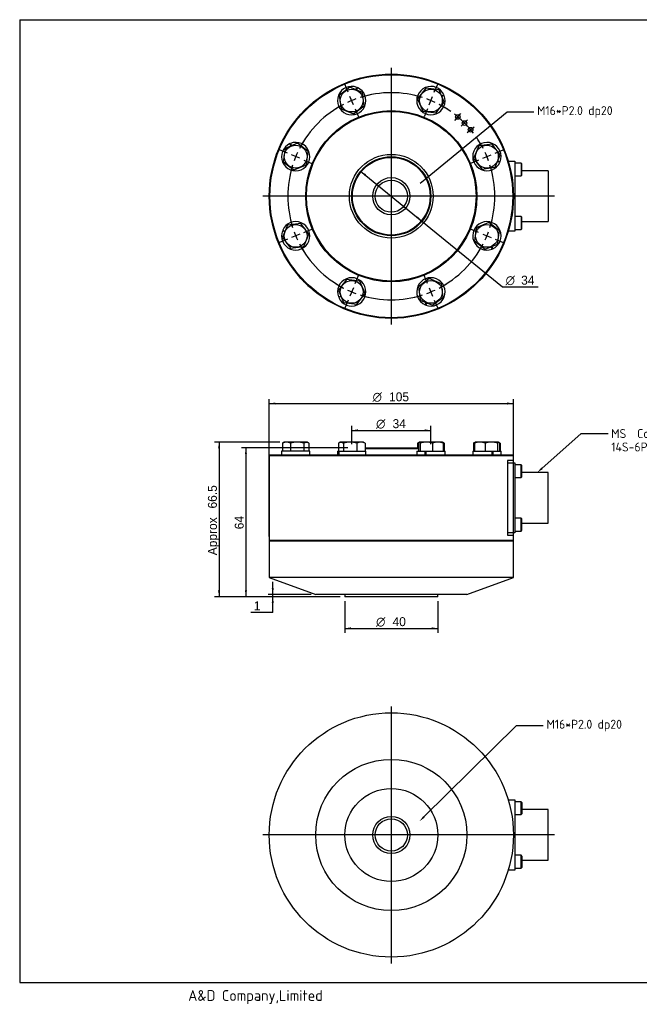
# Model space of a CAD drawing. Header units: millimetres. Extents: x 27 to 619, y 16 to 441.
# Tile 1 of 2: x 27 to 293, y 18 to 441. Entities that reach past the tile are written whole.
import ezdxf
from ezdxf import colors
from ezdxf.entities.mleader import LeaderData, LeaderLine
from ezdxf.enums import TextEntityAlignment as Align
from ezdxf.lldxf.tags import DXFTag
from ezdxf.math import Vec2, Vec3

# ---------------------------------------------------------------- set-up
doc = ezdxf.new("R2010")
doc.units = ezdxf.units.MM
doc.header["$LTSCALE"] = 1.538462
for name, color, linetype in [('A4', 7, 'Continuous'), ('Default', 7, 'Continuous'), ('entry', 7, 'Continuous'), ('보임', 7, 'Continuous'), ('중심선', 7, 'Continuous')]:
    doc.layers.add(name, color=color, linetype=linetype)
doc.styles.add('SEACAD_Solid_Edge_ANSI', font='seans.ttf')
doc.styles.add('SEACAD_Solid_Edge_ANSI1_Symbols', font='semeca1.ttf')
tags = doc.linetypes.add('CENTER2', pattern=[28.575, 19.05, -3.175, 3.175, -3.175]).pattern_tags.tags
tags[10:11] = [DXFTag(74, 4), DXFTag(75, 0), DXFTag(340, '0'), DXFTag(46, 0.0), DXFTag(50, 0.0), DXFTag(44, 0.0), DXFTag(45, 0.0)]
tags[8:9] = [DXFTag(74, 4), DXFTag(75, 0), DXFTag(340, '0'), DXFTag(46, 0.0), DXFTag(50, 0.0), DXFTag(44, 0.0), DXFTag(45, 0.0)]
tags[6:7] = [DXFTag(74, 4), DXFTag(75, 0), DXFTag(340, '0'), DXFTag(46, 0.0), DXFTag(50, 0.0), DXFTag(44, 0.0), DXFTag(45, 0.0)]
tags[4:5] = [DXFTag(74, 4), DXFTag(75, 0), DXFTag(340, '0'), DXFTag(46, 0.0), DXFTag(50, 0.0), DXFTag(44, 0.0), DXFTag(45, 0.0)]
doc.dimstyles.new('AD', dxfattribs={"dimtxt": 3.846154, "dimasz": 2.692308, "dimexe": 1.923077, "dimexo": 1.923077, "dimgap": 0.961538, "dimtad": 1, "dimdec": 7, "dimlfac": 1.3, "dimdsep": 46, "dimtxsty": 'SEACAD_Solid_Edge_ANSI', "dimblk1": '_SE_FILLED', "dimblk2": '_SE_FILLED', "dimsah": 1, "dimcen": 1.923077, "dimazin": 0, "dimtfac": 0.6, "dimtdec": 6, "dimtmove": 0, "dimatfit": 3, "dimfxl": 1, "dimarcsym": 0})

# ---------------------------------------------------------------- blocks, each defined once
blk = doc.blocks.new('SEANNOT_GROUP1')
at = {"layer": '중심선', "color": 7, "linetype": 'CENTER2'}
blk.add_line((186.7, 420.08), (186.7, 309.7), dxfattribs=at)
blk = doc.blocks.new('SEANNOT_GROUP2')
at = {"layer": '중심선', "color": 7, "linetype": 'CENTER2'}
blk.add_line((186.7, 145.53), (186.7, 35.15), dxfattribs=at)
blk = doc.blocks.new('_SE_FILLED')
at = {"color": 0}
blk.add_line((0, 0), (-1, 0), dxfattribs=at)
blk.add_solid([(0, 0), (-1, -0.1665), (-1, 0.1665), (0, 0)], dxfattribs=at)
blk = doc.blocks.new('SEANNOT_GROUP6')
at = {"layer": '중심선', "color": 7, "linetype": 'CENTER2'}
blk.add_line((256.89, 364.89), (131.51, 364.89), dxfattribs=at)
blk = doc.blocks.new('SE')
at = {"layer": 'Default', "color": 7, "linetype": 'CENTER2'}
for start, end in [(72.4521, 107.5479), (117.4521, 152.5479), (54.9521, 62.5479), (27.4521, 35.0479), (162.4521, 197.5479), (342.4521, 17.5479), (207.4521, 242.5479), (297.4521, 332.5479), (252.4521, 287.5479)]:
    blk.add_arc((186.7, 364.89), 44.5, start, end, dxfattribs=at)
blk = doc.blocks.new('SEANNOT_GROUP7')
at = {"layer": '중심선', "color": 7, "linetype": 'CENTER2'}
for p, q in [((226.04, 381.18), (229.59, 382.65)), ((231.37, 383.39), (234.83, 384.82)), ((224.26, 380.45), (220.8, 379.01))]:
    blk.add_line(p, q, dxfattribs=at)
for start, end in [(27.4521, 32.2755), (20.024, 24.9761), (12.7246, 17.5479)]:
    blk.add_arc((186.7, 364.89), 44.5, start, end, dxfattribs=at)
blk = doc.blocks.new('SEANNOT_GROUP8')
at = {"layer": '중심선', "color": 7, "linetype": 'CENTER2'}
blk.add_line((219.32, 392.26), (222.26, 394.73), dxfattribs=at)
blk.add_arc((186.7, 364.89), 44.5, 37.5239, 42.4761, dxfattribs=at)
blk = doc.blocks.new('SEANNOT_GROUP9')
at = {"layer": '중심선', "color": 7, "linetype": 'CENTER2'}
for p, q in [((168.2, 409.55), (166.77, 413.01)), ((170.41, 404.22), (168.94, 407.78)), ((171.14, 402.45), (172.58, 398.99))]:
    blk.add_line(p, q, dxfattribs=at)
for start, end in [(110.024, 114.9761), (102.7246, 107.5479), (117.4521, 122.2755)]:
    blk.add_arc((186.7, 364.89), 44.5, start, end, dxfattribs=at)
blk = doc.blocks.new('SEANNOT_GROUP10')
at = {"layer": '중심선', "color": 7, "linetype": 'CENTER2'}
for p, q in [((224.26, 349.33), (220.8, 350.76)), ((226.04, 348.59), (229.59, 347.12)), ((231.37, 346.39), (234.83, 344.95))]:
    blk.add_line(p, q, dxfattribs=at)
for start, end in [(342.4521, 347.2755), (335.024, 339.9761), (327.7246, 332.5479)]:
    blk.add_arc((186.7, 364.89), 44.5, start, end, dxfattribs=at)
blk = doc.blocks.new('SEANNOT_GROUP11')
at = {"layer": '중심선', "color": 7, "linetype": 'CENTER2'}
for p, q in [((171.14, 327.33), (172.58, 330.79)), ((170.41, 325.55), (168.94, 322)), ((168.2, 320.22), (166.77, 316.76))]:
    blk.add_line(p, q, dxfattribs=at)
for start, end in [(237.7246, 242.5479), (245.024, 249.9761), (252.4521, 257.2755)]:
    blk.add_arc((186.7, 364.89), 44.5, start, end, dxfattribs=at)
blk = doc.blocks.new('SEANNOT_GROUP12')
at = {"layer": '중심선', "color": 7, "linetype": 'CENTER2'}
for p, q in [((147.36, 348.59), (143.81, 347.12)), ((149.14, 349.33), (152.6, 350.76)), ((142.03, 346.39), (138.57, 344.95))]:
    blk.add_line(p, q, dxfattribs=at)
for start, end in [(192.7246, 197.5479), (200.024, 204.9761), (207.4521, 212.2755)]:
    blk.add_arc((186.7, 364.89), 44.5, start, end, dxfattribs=at)
blk = doc.blocks.new('SEANNOT_GROUP13')
at = {"layer": '중심선', "color": 7, "linetype": 'CENTER2'}
blk.add_line((216.81, 394.99), (219.53, 397.71), dxfattribs=at)
blk.add_arc((186.7, 364.89), 44.5, 42.5239, 47.4761, dxfattribs=at)
blk = doc.blocks.new('SEANNOT_GROUP14')
at = {"layer": '중심선', "color": 7, "linetype": 'CENTER2'}
blk.add_line((214.07, 397.5), (216.54, 400.45), dxfattribs=at)
blk.add_arc((186.7, 364.89), 44.5, 47.5239, 52.4761, dxfattribs=at)
blk = doc.blocks.new('SEANNOT_GROUP15')
at = {"layer": '중심선', "color": 7, "linetype": 'CENTER2'}
for p, q in [((142.03, 383.39), (138.57, 384.82)), ((147.36, 381.18), (143.81, 382.65)), ((149.14, 380.45), (152.6, 379.01))]:
    blk.add_line(p, q, dxfattribs=at)
for start, end in [(147.7246, 152.5479), (155.024, 159.9761), (162.4521, 167.2755)]:
    blk.add_arc((186.7, 364.89), 44.5, start, end, dxfattribs=at)
blk = doc.blocks.new('SEANNOT_GROUP16')
at = {"layer": '중심선', "color": 7, "linetype": 'CENTER2'}
for p, q in [((202.26, 327.33), (200.82, 330.79)), ((202.99, 325.55), (204.47, 322)), ((205.2, 320.22), (206.64, 316.76))]:
    blk.add_line(p, q, dxfattribs=at)
for start, end in [(297.4521, 302.2755), (282.7246, 287.5479), (290.024, 294.9761)]:
    blk.add_arc((186.7, 364.89), 44.5, start, end, dxfattribs=at)
blk = doc.blocks.new('SEANNOT_GROUP17')
at = {"layer": '중심선', "color": 7, "linetype": 'CENTER2'}
for p, q in [((205.2, 409.55), (206.64, 413.01)), ((202.99, 404.22), (204.47, 407.78)), ((202.26, 402.45), (200.82, 398.99))]:
    blk.add_line(p, q, dxfattribs=at)
for start, end in [(72.4521, 77.2755), (65.024, 69.9761), (57.7246, 62.5479)]:
    blk.add_arc((186.7, 364.89), 44.5, start, end, dxfattribs=at)
blk = doc.blocks.new('SEANNOT_GROUP18')
at = {"layer": '중심선', "color": 7, "linetype": 'CENTER2'}
blk.add_line((256.89, 90.34), (131.51, 90.34), dxfattribs=at)
blk = doc.blocks.new('SE1')
at = {"layer": '보임', "color": 7, "linetype": 'Continuous'}
for p, q in [((139.86, 258.74), (139.86, 255.24)), ((140.69, 259.24), (140.18, 258.95)), ((150.49, 259.24), (140.69, 259.24)), ((143.38, 258.74), (143.38, 255.24)), ((149.1, 258.74), (149.1, 255.24)), ((151, 258.95), (150.49, 259.24)), ((151.31, 258.74), (151.31, 255.24)), ((163.95, 258.74), (163.95, 255.24)), ((164.77, 259.24), (164.26, 258.95)), ((164.77, 259.24), (164.63, 259.16)), ((174.57, 259.24), (164.77, 259.24)), ((166.16, 258.74), (166.16, 255.24)), ((171.88, 258.74), (171.88, 255.24)), ((175.08, 258.95), (174.57, 259.24)), ((175.4, 258.74), (175.4, 255.24)), ((198.01, 258.74), (198.01, 256.74)), ((198.83, 259.24), (198.32, 258.95)), ((198.4, 258.74), (198.4, 255.24)), ((198.83, 259.24), (198.69, 259.16)), ((208.63, 259.24), (198.83, 259.24)), ((199.15, 258.74), (199.15, 255.24)), ((204.48, 258.74), (204.48, 255.24)), ((208.77, 259.16), (208.63, 259.24)), ((209.14, 258.95), (208.82, 259.13)), ((209.06, 258.74), (209.06, 255.24)), ((209.45, 258.74), (209.45, 255.24)), ((222.09, 258.74), (222.09, 255.24)), ((222.75, 259.15), (222.4, 258.95)), ((222.48, 258.74), (222.48, 255.24)), ((222.91, 259.24), (222.77, 259.16)), ((232.71, 259.24), (222.91, 259.24)), ((227.06, 258.74), (227.06, 255.24)), ((232.39, 258.74), (232.39, 255.24)), ((232.86, 259.16), (232.71, 259.24)), ((232.71, 259.24), (232.71, 259.24)), ((233.23, 258.95), (232.87, 259.15)), ((233.15, 258.74), (233.15, 255.24)), ((233.54, 258.74), (233.54, 255.24)), ((151.69, 255.24), (139.49, 255.24)), ((139.49, 255.24), (139.49, 253.74)), ((151.69, 253.74), (151.69, 255.24)), ((163.57, 255.24), (163.57, 253.74)), ((163.57, 255.24), (163.98, 255.24)), ((163.57, 255.24), (163.57, 253.74)), ((163.98, 253.74), (163.98, 255.24)), ((163.98, 255.24), (164.09, 255.24)), ((164.09, 255.24), (175.77, 255.24)), ((164.09, 255.24), (164.09, 253.74)), ((175.4, 256.74), (198.4, 256.74)), ((175.4, 256.44), (198.4, 256.44)), ((175.77, 253.74), (175.77, 255.24)), ((197.63, 255.24), (201.26, 255.24)), ((197.63, 255.24), (197.63, 253.74)), ((201.26, 253.74), (201.26, 255.24)), ((201.26, 255.24), (201.53, 255.24)), ((201.53, 255.24), (209.83, 255.24)), ((201.53, 255.24), (201.53, 253.74)), ((209.83, 253.74), (209.83, 255.24)), ((221.71, 255.24), (230.01, 255.24)), ((221.71, 255.24), (221.71, 253.74)), ((230.01, 253.74), (230.01, 255.24)), ((230.01, 255.24), (230.29, 255.24)), ((230.29, 255.24), (233.91, 255.24)), ((230.29, 255.24), (230.29, 253.74)), ((233.91, 253.74), (233.91, 255.24)), ((134.5, 253.74), (134.2, 253.44)), ((134.2, 253.44), (239.2, 253.44)), ((134.2, 253.44), (134.2, 217.04)), ((134.5, 253.74), (238.9, 253.74)), ((239.2, 251.24), (236.7, 251.24)), ((236.7, 251.24), (236.7, 219.24)), ((236.7, 250.33), (239.8, 250.33)), ((239.2, 253.44), (238.9, 253.74)), ((239.2, 251.24), (239.2, 253.44)), ((239.8, 250.33), (239.8, 246.75)), ((242.5, 249.49), (239.8, 249.49)), ((239.8, 246.75), (239.8, 223.74)), ((242.5, 243.99), (242.5, 249.49)), ((242.8, 249.19), (242.5, 249.49)), ((242.8, 244.29), (242.8, 249.19)), ((254.2, 246.14), (242.8, 246.14)), ((254.2, 224.34), (254.2, 246.14)), ((239.8, 243.99), (242.5, 243.99)), ((242.5, 243.99), (242.8, 244.29)), ((242.5, 226.49), (239.8, 226.49)), ((242.5, 220.99), (242.5, 226.49)), ((242.8, 226.19), (242.5, 226.49)), ((242.8, 221.29), (242.8, 226.19)), ((242.8, 224.34), (254.2, 224.34)), ((239.8, 220.15), (236.7, 220.15)), ((239.8, 223.74), (239.8, 220.15)), ((239.8, 220.99), (242.5, 220.99)), ((242.5, 220.99), (242.8, 221.29)), ((134.2, 217.04), (239.2, 217.04)), ((134.2, 217.04), (134.5, 216.74)), ((134.2, 216.74), (239.2, 216.74)), ((134.2, 216.74), (134.2, 201.02)), ((236.7, 219.24), (239.2, 219.24)), ((238.9, 216.74), (239.2, 217.04)), ((239.2, 217.04), (239.2, 219.24)), ((239.2, 201.02), (239.2, 216.74)), ((239.2, 201.02), (134.2, 201.02)), ((134.2, 201.02), (154.2, 193.74)), ((219.2, 193.74), (239.2, 201.02)), ((219.2, 193.74), (154.2, 193.74)), ((166.7, 193.74), (166.7, 192.74)), ((206.7, 192.74), (166.7, 192.74)), ((206.7, 192.74), (206.7, 193.74))]:
    blk.add_line(p, q, dxfattribs=at)
for centre, radius, start, end in [((141.62, 255.47), 3.71, 61.7113, 118.2887), ((146.24, 249.73), 9.45, 72.3695, 107.6305), ((169.02, 249.73), 9.45, 72.3695, 107.6305), ((173.64, 255.47), 3.71, 61.7113, 118.2887), ((201.82, 250.91), 8.27, 71.1852, 108.8148), ((206.77, 253.05), 6.13, 68.0804, 111.9196), ((207.7, 255.47), 3.71, 61.7113, 69.7922), ((223.85, 255.47), 3.71, 109.7647, 118.2887), ((224.77, 253.05), 6.13, 68.0804, 111.9196), ((229.73, 250.91), 8.27, 71.1852, 108.8148)]:
    blk.add_arc(centre, radius, start, end, dxfattribs=at)
for points in [[(140.18, 258.95), (140.07, 258.89), (139.97, 258.82), (139.86, 258.74)], [(175.4, 258.74), (175.29, 258.82), (175.19, 258.89), (175.08, 258.95)], [(209.06, 258.74), (208.97, 258.95), (208.87, 259.1), (208.77, 259.16)], [(209.45, 258.74), (209.35, 258.82), (209.25, 258.89), (209.14, 258.95)], [(222.4, 258.95), (222.3, 258.89), (222.19, 258.82), (222.09, 258.74)]]:
    blk.add_open_spline(points, degree=3, dxfattribs=at)
for points, knots in [([(149.1, 258.74), (149.28, 258.87), (149.46, 258.98), (149.83, 259.14), (150.02, 259.18), (150.39, 259.18), (150.58, 259.14), (150.95, 258.99), (151.13, 258.87), (151.31, 258.74)], [0, 0, 0, 0, 0.25, 0.25, 0.5, 0.5, 0.75, 0.75, 1, 1, 1, 1]), ([(163.95, 258.74), (164.13, 258.87), (164.31, 258.99), (164.68, 259.14), (164.87, 259.18), (165.24, 259.18), (165.43, 259.14), (165.8, 258.98), (165.98, 258.87), (166.16, 258.74)], [0, 0, 0, 0, 0.25, 0.25, 0.5, 0.5, 0.75, 0.75, 1, 1, 1, 1]), ([(198.01, 258.74), (198.18, 258.87), (198.37, 258.98), (198.56, 259.07), (198.57, 259.07), (198.58, 259.08)], [0, 0, 0, 0, 0.25, 0.25, 0.2646267, 0.2646267, 0.2646267, 0.2646267]), ([(198.4, 258.74), (198.52, 259.01), (198.64, 259.18), (198.8, 259.18), (198.84, 259.17), (198.9, 259.13), (198.93, 259.1), (199.03, 258.99), (199.09, 258.87), (199.15, 258.74)], [0, 0, 0, 0, 0.5, 0.5, 0.625, 0.625, 0.75, 0.75, 1, 1, 1, 1]), ([(222.77, 259.16), (222.77, 259.16), (222.76, 259.16), (222.73, 259.13), (222.7, 259.1), (222.6, 258.99), (222.54, 258.87), (222.48, 258.74)], [0.6127757, 0.6127757, 0.6127757, 0.6127757, 0.625, 0.625, 0.75, 0.75, 1, 1, 1, 1]), ([(232.39, 258.74), (232.52, 259.01), (232.64, 259.18), (232.8, 259.18), (232.83, 259.17), (232.9, 259.13), (232.93, 259.1), (233.02, 258.99), (233.09, 258.87), (233.15, 258.74)], [0, 0, 0, 0, 0.5, 0.5, 0.625, 0.625, 0.75, 0.75, 1, 1, 1, 1]), ([(232.96, 259.08), (232.97, 259.07), (232.98, 259.07), (233.18, 258.98), (233.36, 258.87), (233.54, 258.74)], [0.7350756, 0.7350756, 0.7350756, 0.7350756, 0.75, 0.75, 1, 1, 1, 1])]:
    blk.add_open_spline(points, degree=3, knots=knots, dxfattribs=at)
blk = doc.blocks.new('SE2')
at = {"layer": '보임', "color": 7, "linetype": 'Continuous'}
for p, q in [((168.92, 411.72), (164.34, 408.21)), ((174.25, 409.52), (168.92, 411.72)), ((171.45, 410.68), (171.87, 411.69)), ((172.14, 411.58), (171.72, 410.56)), ((201.52, 411.33), (198.01, 406.75)), ((207.24, 410.58), (201.52, 411.33)), ((209.45, 405.25), (207.24, 410.58)), ((164.34, 408.21), (165.09, 402.49)), ((175.01, 403.79), (174.25, 409.52)), ((198.01, 406.75), (200.22, 401.42)), ((208.29, 408.05), (209.31, 408.47)), ((209.42, 408.2), (208.41, 407.78)), ((165.09, 402.49), (170.42, 400.28)), ((170.42, 400.28), (175.01, 403.79)), ((205.94, 400.67), (209.45, 405.25)), ((200.22, 401.42), (205.94, 400.67)), ((141.01, 385.43), (140.25, 379.71)), ((146.34, 387.64), (141.01, 385.43)), ((143.54, 386.48), (143.12, 387.49)), ((143.39, 387.61), (143.81, 386.59)), ((150.92, 384.13), (146.34, 387.64)), ((224.3, 386.5), (222.09, 381.16)), ((230.02, 387.25), (224.3, 386.5)), ((233.54, 382.67), (230.02, 387.25)), ((150.17, 378.4), (150.92, 384.13)), ((222.09, 381.16), (225.6, 376.58)), ((231.33, 377.34), (233.54, 382.67)), ((140.25, 379.71), (144.83, 376.19)), ((144.83, 376.19), (150.17, 378.4)), ((225.6, 376.58), (231.33, 377.34)), ((233.39, 379.45), (232.38, 379.87)), ((232.49, 380.14), (233.5, 379.72)), ((236.99, 379.98), (239.8, 379.98)), ((239.8, 379.98), (239.8, 376.39)), ((242.5, 379.14), (239.8, 379.14)), ((242.5, 379.14), (242.5, 373.64)), ((242.8, 378.84), (242.5, 379.14)), ((242.8, 373.94), (242.8, 378.84)), ((239.8, 376.39), (239.8, 353.38)), ((239.8, 373.64), (242.5, 373.64)), ((242.5, 373.64), (242.8, 373.94)), ((254.2, 375.79), (242.8, 375.79)), ((254.2, 375.79), (254.2, 353.99)), ((242.5, 356.14), (239.8, 356.14)), ((242.5, 356.14), (242.5, 350.64)), ((242.8, 355.84), (242.5, 356.14)), ((242.8, 350.94), (242.8, 355.84)), ((142.07, 352.44), (139.86, 347.1)), ((147.8, 353.19), (142.07, 352.44)), ((151.31, 348.61), (147.8, 353.19)), ((223.23, 351.37), (222.48, 345.65)), ((228.57, 353.58), (223.23, 351.37)), ((233.15, 350.07), (228.57, 353.58)), ((239.8, 353.38), (239.8, 349.8)), ((242.8, 353.99), (254.2, 353.99)), ((139.86, 347.1), (143.38, 342.52)), ((140.91, 349.63), (139.9, 350.05)), ((140.01, 350.33), (141.03, 349.91)), ((149.1, 343.28), (151.31, 348.61)), ((232.39, 344.34), (233.15, 350.07)), ((239.8, 349.8), (236.99, 349.8)), ((239.8, 350.64), (242.5, 350.64)), ((242.5, 350.64), (242.8, 350.94)), ((143.38, 342.52), (149.1, 343.28)), ((222.48, 345.65), (227.06, 342.13)), ((227.06, 342.13), (232.39, 344.34)), ((230.01, 342.17), (229.59, 343.18)), ((229.87, 343.3), (230.29, 342.28)), ((167.46, 329.11), (163.95, 324.53)), ((173.19, 328.36), (167.46, 329.11)), ((175.4, 323.02), (173.19, 328.36)), ((202.98, 329.5), (198.4, 325.98)), ((198.4, 325.98), (199.15, 320.26)), ((208.31, 327.29), (202.98, 329.5)), ((209.06, 321.57), (208.31, 327.29)), ((163.95, 324.53), (166.16, 319.19)), ((163.98, 321.58), (164.99, 322)), ((165.11, 321.72), (164.09, 321.3)), ((171.88, 318.44), (175.4, 323.02)), ((166.16, 319.19), (171.88, 318.44)), ((199.15, 320.26), (204.48, 318.05)), ((201.26, 318.2), (201.68, 319.21)), ((201.96, 319.1), (201.53, 318.08)), ((204.48, 318.05), (209.06, 321.57))]:
    blk.add_line(p, q, dxfattribs=at)
for centre, radius in [((186.7, 364.89), 52.5), ((186.7, 364.89), 52.2), ((169.67, 406), 4.9), ((203.73, 406), 4.9), ((186.7, 364.89), 36.8), ((186.7, 364.89), 36.5), ((186.7, 364.89), 36.45), ((215.3, 398.98), 1), ((218.17, 396.35), 1), ((220.79, 393.49), 1), ((145.59, 381.92), 4.9), ((227.81, 381.92), 4.9), ((186.7, 364.89), 18), ((186.7, 364.89), 18), ((186.7, 364.89), 17), ((186.7, 364.89), 16.7), ((186.7, 364.89), 8), ((186.7, 364.89), 6.92), ((145.59, 347.86), 4.9), ((227.81, 347.86), 4.9), ((169.67, 323.78), 4.9), ((203.73, 323.78), 4.9)]:
    blk.add_circle(centre, radius, dxfattribs=at)
for centre, radius, start, end in [((169.67, 406), 6.1, 68.9091, 66.0909), ((203.73, 406), 6.1, 23.9091, 21.0909), ((145.59, 381.92), 6.1, 113.9091, 111.0909), ((227.81, 381.92), 6.1, 338.9091, 336.0909), ((145.59, 347.86), 6.1, 158.9091, 156.0909), ((227.81, 347.86), 6.1, 293.9091, 291.0909), ((186.7, 364.89), 52.5, 224.0748, 227.906), ((169.67, 323.78), 6.1, 203.9091, 201.0909), ((203.73, 323.78), 6.1, 248.9091, 246.0909)]:
    blk.add_arc(centre, radius, start, end, dxfattribs=at)
blk = doc.blocks.new('SE3')
at = {"layer": '보임', "color": 7, "linetype": 'Continuous'}
for p, q in [((236.99, 105.43), (239.8, 105.43)), ((239.8, 105.43), (239.8, 101.85)), ((242.5, 104.59), (239.8, 104.59)), ((239.8, 101.85), (239.8, 78.84)), ((242.5, 99.09), (242.5, 104.59)), ((242.8, 104.29), (242.5, 104.59)), ((242.8, 104.29), (242.8, 99.39)), ((239.8, 99.09), (242.5, 99.09)), ((242.5, 99.09), (242.8, 99.39)), ((254.2, 101.24), (242.8, 101.24)), ((254.2, 79.44), (254.2, 101.24)), ((242.5, 81.59), (239.8, 81.59)), ((242.5, 76.09), (242.5, 81.59)), ((242.8, 81.29), (242.5, 81.59)), ((242.8, 81.29), (242.8, 76.39)), ((239.8, 78.84), (239.8, 75.25)), ((242.5, 76.09), (242.8, 76.39)), ((242.8, 79.44), (254.2, 79.44)), ((239.8, 75.25), (236.99, 75.25)), ((239.8, 76.09), (242.5, 76.09))]:
    blk.add_line(p, q, dxfattribs=at)
for radius in [52.5, 32.5, 20, 8, 6.92]:
    blk.add_circle((186.7, 90.34), radius, dxfattribs=at)
blk = doc.blocks.new('DMBLK149')
at = {"layer": 'Default', "linetype": 'Continuous'}
for points in [[(169.39, 178.69), (169.39, 179.59), (166.7, 179.14)], [(204.01, 178.69), (206.7, 179.14), (204.01, 179.59)]]:
    blk.add_hatch(color=7, dxfattribs=at).paths.add_polyline_path(points)
at = {"layer": 'Default', "color": 7, "linetype": 'Continuous'}
for p, q in [((166.7, 190.82), (166.7, 177.22)), ((206.7, 190.82), (206.7, 177.22)), ((166.7, 179.14), (206.7, 179.14))]:
    blk.add_line(p, q, dxfattribs=at)
for s, height, style, p in [('O', 3.85, 'SEACAD_Solid_Edge_ANSI1_Symbols', (180.16, 183.95)), ('40', 3.846, 'SEACAD_Solid_Edge_ANSI', (187.24, 183.95))]:
    blk.add_text(s, height=height, dxfattribs=dict(at, style=style)).set_placement(p, align=Align.TOP_LEFT)
blk = doc.blocks.new('DMBLK150')
at = {"layer": 'Default', "linetype": 'Continuous'}
for points in [[(136.89, 276.23), (134.2, 275.78), (136.89, 275.33)], [(236.51, 276.23), (236.51, 275.33), (239.2, 275.78)]]:
    blk.add_hatch(color=7, dxfattribs=at).paths.add_polyline_path(points)
at = {"layer": 'Default', "color": 7, "linetype": 'Continuous'}
for p, q in [((134.2, 218.67), (134.2, 277.7)), ((134.2, 275.78), (239.2, 275.78)), ((239.2, 218.67), (239.2, 277.7))]:
    blk.add_line(p, q, dxfattribs=at)
for s, height, style, p in [('O', 3.85, 'SEACAD_Solid_Edge_ANSI1_Symbols', (178.66, 280.59)), ('105', 3.846, 'SEACAD_Solid_Edge_ANSI', (185.74, 280.59))]:
    blk.add_text(s, height=height, dxfattribs=dict(at, style=style)).set_placement(p, align=Align.TOP_LEFT)
blk = doc.blocks.new('DMBLK151')
at = {"layer": 'Default', "linetype": 'Continuous'}
for points in [[(175.9, 374.28), (173.52, 375.63), (175.33, 373.58)], [(198.07, 356.19), (197.51, 355.5), (199.88, 354.15)]]:
    blk.add_hatch(color=7, dxfattribs=at).paths.add_polyline_path(points)
at = {"layer": 'Default', "color": 7, "linetype": 'Continuous'}
for p, q in [((173.52, 375.63), (199.88, 354.15)), ((199.88, 354.15), (234.5, 325.91)), ((234.5, 325.91), (249.88, 325.91))]:
    blk.add_line(p, q, dxfattribs=at)
for s, height, style, p in [('O', 3.85, 'SEACAD_Solid_Edge_ANSI1_Symbols', (235.85, 330.72)), ('34', 3.846, 'SEACAD_Solid_Edge_ANSI', (242.54, 330.72))]:
    blk.add_text(s, height=height, dxfattribs=dict(at, style=style)).set_placement(p, align=Align.TOP_LEFT)
blk = doc.blocks.new('DMBLK153')
at = {"layer": 'Default', "linetype": 'Continuous'}
for points in [[(172.39, 264.69), (169.7, 264.24), (172.39, 263.79)], [(201.01, 264.69), (201.01, 263.79), (203.7, 264.24)]]:
    blk.add_hatch(color=7, dxfattribs=at).paths.add_polyline_path(points)
at = {"layer": 'Default', "color": 7, "linetype": 'Continuous'}
for p, q in [((169.7, 258.37), (169.7, 266.16)), ((169.7, 264.24), (203.7, 264.24)), ((203.7, 258.37), (203.7, 266.16))]:
    blk.add_line(p, q, dxfattribs=at)
for s, height, style, p in [('O', 3.85, 'SEACAD_Solid_Edge_ANSI1_Symbols', (180.16, 269.05)), ('34', 3.846, 'SEACAD_Solid_Edge_ANSI', (187.24, 269.05))]:
    blk.add_text(s, height=height, dxfattribs=dict(at, style=style)).set_placement(p, align=Align.TOP_LEFT)
blk = doc.blocks.new('DMBLK154')
at = {"layer": 'Default', "linetype": 'Continuous'}
for points in [[(112.21, 256.55), (113.11, 256.55), (112.66, 259.24)], [(112.21, 195.43), (112.66, 192.74), (113.11, 195.43)]]:
    blk.add_hatch(color=7, dxfattribs=at).paths.add_polyline_path(points)
at = {"layer": 'Default', "color": 7, "linetype": 'Continuous'}
for p, q in [((138.76, 259.24), (110.74, 259.24)), ((112.66, 259.24), (112.66, 192.74)), ((164.78, 192.74), (110.74, 192.74))]:
    blk.add_line(p, q, dxfattribs=at)
at = {"layer": 'Default', "color": 7, "linetype": 'Continuous', "style": 'SEACAD_Solid_Edge_ANSI'}
for s, p in [('66.5', (107.86, 230.67)), ('Approx', (107.86, 210.57))]:
    blk.add_text(s, height=3.846, rotation=90, dxfattribs=at).set_placement(p, align=Align.TOP_LEFT)
blk = doc.blocks.new('DMBLK155')
at = {"layer": 'Default', "linetype": 'Continuous'}
for points in [[(123.75, 254.05), (124.65, 254.05), (124.2, 256.74)], [(123.75, 195.43), (124.2, 192.74), (124.65, 195.43)]]:
    blk.add_hatch(color=7, dxfattribs=at).paths.add_polyline_path(points)
at = {"layer": 'Default', "color": 7, "linetype": 'Continuous'}
for p, q in [((168.08, 256.74), (122.28, 256.74)), ((124.2, 256.74), (124.2, 192.74)), ((164.78, 192.74), (122.28, 192.74))]:
    blk.add_line(p, q, dxfattribs=at)
at = {"layer": 'Default', "color": 7, "linetype": 'Continuous', "style": 'SEACAD_Solid_Edge_ANSI'}
blk.add_text('64', height=3.846, rotation=90, dxfattribs=at).set_placement((119.39, 221.74), align=Align.TOP_LEFT)
blk = doc.blocks.new('DMBLK156')
at = {"layer": 'Default', "linetype": 'Continuous'}
for points in [[(135.29, 196.43), (135.74, 193.74), (136.19, 196.43)], [(135.29, 190.05), (136.19, 190.05), (135.74, 192.74)]]:
    blk.add_hatch(color=7, dxfattribs=at).paths.add_polyline_path(points)
at = {"layer": 'Default', "color": 7, "linetype": 'Continuous'}
for p, q in [((135.74, 185.96), (135.74, 199.13)), ((152.28, 193.74), (133.82, 193.74)), ((164.78, 192.74), (133.82, 192.74)), ((135.74, 185.96), (126.24, 185.96))]:
    blk.add_line(p, q, dxfattribs=at)
at = {"layer": 'Default', "color": 7, "linetype": 'Continuous', "style": 'SEACAD_Solid_Edge_ANSI'}
blk.add_text('1', height=3.85, dxfattribs=at).set_placement((127.58, 190.77), align=Align.TOP_LEFT)

msp = doc.modelspace()

# ---------------------------------------------------------------- linework, layer by layer
at = {"layer": 'A4', "color": 7, "linetype": 'Continuous'}
for p, q in [((26.92307877, 440.76923041), (26.92307877, 26.92307657)), ((26.92307877, 440.76923041), (619.23077108, 440.76923041)), ((26.92307877, 26.92307657), (619.23077108, 26.92307657))]:
    msp.add_line(p, q, dxfattribs=at)

# ---------------------------------------------------------------- block references
at = {"layer": 'Default'}
for name in ['SE2', 'SEANNOT_GROUP9', 'SEANNOT_GROUP17', 'SE', 'SEANNOT_GROUP14', 'SEANNOT_GROUP13', 'SEANNOT_GROUP8', 'SEANNOT_GROUP15', 'SEANNOT_GROUP7', 'SEANNOT_GROUP12', 'SEANNOT_GROUP10', 'SEANNOT_GROUP11', 'SEANNOT_GROUP16', 'SE1', 'SE3']:
    msp.add_blockref(name, (0, 0), dxfattribs=at)
at = {"layer": '중심선'}
for name in ['SEANNOT_GROUP1', 'SEANNOT_GROUP6', 'SEANNOT_GROUP2', 'SEANNOT_GROUP18']:
    msp.add_blockref(name, (0, 0), dxfattribs=at)

# ---------------------------------------------------------------- texts
at = {"layer": 'entry', "insert": (99.36343594, 23.64021908), "char_height": 4.6153846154, "width": 83.686598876, "attachment_point": 1}
msp.add_mtext('{\\fSolid Edge ANSI|b0||i0||c0|p34;\\C7;\\H4.615384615;\\W1.;A&D Company,Limited}', dxfattribs=at)

# ---------------------------------------------------------------- dimensions: what is measured, and where the dimension line sits
at = {"layer": 'Default', "color": 7, "linetype": 'Continuous'}
dim = msp.add_diameter_dim_2p(p1=(173.52497648, 375.63045934), p2=(199.87614904, 354.14521546), text='\\A1;<>', dimstyle='AD', override={"dimlfac": 1, "dimtofl": 0, "dimtolj": 1}, dxfattribs=at)
dim.commit()
dim.dimension.update_dxf_attribs({"geometry": 'DMBLK151', "text_midpoint": (234.50277951, 325.91263496), "dimtype": 163})
for base, p1, p2, angle, text, override, picture, middle, dimtype in [((134.2005395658, 275.780010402), (134.2005395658, 216.7420739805), (239.2005395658, 216.7420739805), 0, '\\A1;%%C <>', {"dimlfac": 1}, 'DMBLK150', (186.7005399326, 275.780010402), 161), ((169.70056276, 264.24154879), (169.70056276, 256.44207398), (203.70056276, 256.44207398), 360, '\\A1;%%C <>', {"dimlfac": 1}, 'DMBLK153', (186.70056254, 264.24154879), 161), ((112.6633453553, 192.7420739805), (150.4879342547, 259.2420739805), (166.7005395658, 192.7420739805), 90, '\\A1;Approx <>', {"dimlfac": 1}, 'DMBLK154', (112.6633453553, 225.992072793), 160), ((124.2018065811, 192.7420739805), (170.0005627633, 256.7420739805), (166.7005395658, 192.7420739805), 90, '\\A1;<>', {"dimlfac": 1}, 'DMBLK155', (124.2018065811, 224.7420738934), 160), ((135.74027087, 193.74207398), (166.70053957, 192.74207398), (154.20053957, 193.74207398), 90, '\\A1;<>', {"dimlfac": 1, "dimtmove": 1}, 'DMBLK156', (126.23666989, 185.96146607), 160), ((166.70053957, 179.14363391), (166.70053957, 192.74207398), (206.70053957, 192.74207398), 0, '\\A1;%%C <>', {"dimlfac": 1}, 'DMBLK149', (186.70053998, 179.14363391), 161)]:
    dim = msp.add_linear_dim(base=base, p1=p1, p2=p2, angle=angle, text=text, dimstyle='AD', override=override, dxfattribs=at)
    dim.commit()
    dim.dimension.update_dxf_attribs({"geometry": picture, "text_midpoint": middle, "dimtype": dimtype})

# ---------------------------------------------------------------- leaders
ml = msp.add_multileader_mtext('Standard', dxfattribs=at)
ml.set_content('{\\pxsm0.9;\\fSolid Edge ANSI|b0||i0||c0|p34;\\W1.;M16*P2.0 dp20\\P}', color=256)
ml.set_leader_properties()
ml.set_arrow_properties(name='_SE_FILLED')
ml.build(insert=Vec2(0, 0))
ml.multileader.update_dxf_attribs({"dogleg_length": 11.53846154, "arrow_head_size": 2.69230769})
ctx = ml.context
ctx.base_point, ctx.char_height, ctx.arrow_head_size, ctx.landing_gap_size = Vec3(247.37908008, 401.25065512), 3.8461538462, 2.69230769, 1.34615385
notes = []
notes.append((ctx, [(0, (1, 1, 0), (236.49446469, 401.17373204), (1, 0), 11.53846154, [(0, [(199.13623191, 370.46384643)], 0, [])])]))
ctx.mtext.insert = Vec3(249.37908008, 403.61847633)
ml = msp.add_multileader_mtext('Standard', dxfattribs=at)
ml.set_content('{\\pxsm0.9;\\fSolid Edge ANSI|b0||i0||c0|p34;\\W1.;MS  Connector\\P14S-6P\\P}', color=256)
ml.set_leader_properties()
ml.build(insert=Vec2(0, 0))
ml.multileader.update_dxf_attribs({"dogleg_length": 11.53846154, "arrow_head_size": 2.69230769})
ctx = ml.context
ctx.base_point, ctx.char_height, ctx.arrow_head_size, ctx.landing_gap_size = Vec3(279.24475962, 262.9367866), 3.8461538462, 2.69230769, 1.34615385
notes.append((ctx, [(0, (1, 1, 0), (268.36014424, 262.85986353), (1, 0), 11.53846154, [(0, [(249.473384, 246.14207398)], 0, [])])]))
ctx.mtext.insert = Vec3(281.24475962, 264.8002652)
ml = msp.add_multileader_mtext('Standard', dxfattribs=at)
ml.set_content('{\\pxsm0.9;\\fSolid Edge ANSI|b0||i0||c0|p34;\\W1.;M16*P2.0 dp20\\P}', color=256)
ml.set_leader_properties()
ml.build(insert=Vec2(0, 0))
ml.multileader.update_dxf_attribs({"dogleg_length": 11.53846154, "arrow_head_size": 2.69230769})
ctx = ml.context
ctx.base_point, ctx.char_height, ctx.arrow_head_size, ctx.landing_gap_size = Vec3(251.41057328, 137.48605863), 3.8461538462, 2.69230769, 1.34615385
notes.append((ctx, [(0, (1, 1, 0), (240.5259579, 137.40913555), (1, 0), 11.53846154, [(0, [(198.82062071, 96.22546267)], 0, [])])]))
ctx.mtext.insert = Vec3(253.41057328, 139.85387984)
for ctx, leaders in notes:
    for number, flags, end, landing, length, lines in leaders:
        leader = LeaderData()
        leader.index, (leader.has_last_leader_line, leader.has_dogleg_vector, leader.attachment_direction) = number, flags
        leader.last_leader_point, leader.dogleg_vector, leader.dogleg_length = Vec3(end), Vec3(landing), length
        for number, points, colour, breaks in lines:
            line = LeaderLine()
            line.index, line.vertices, line.color, line.breaks = number, Vec3.list(points), colors.encode_raw_color(colour), breaks
            leader.lines.append(line)
        ctx.leaders.append(leader)

doc.saveas('drawing.dxf')
